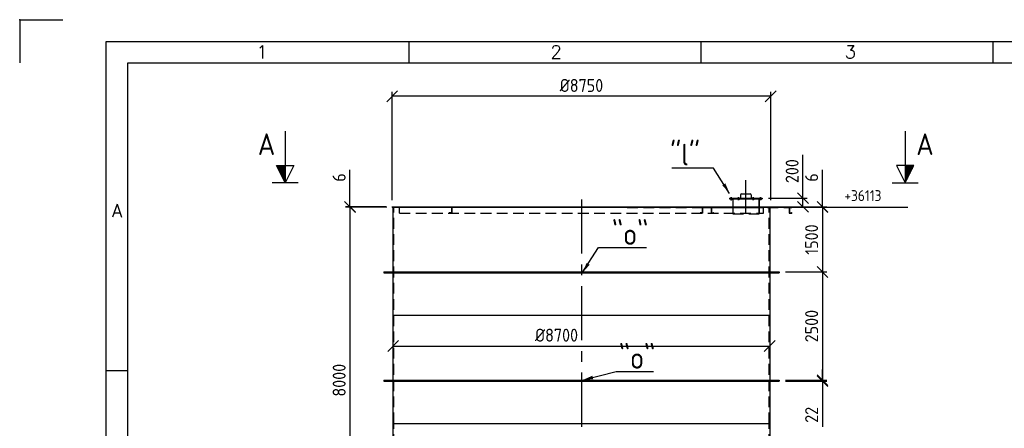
# Model space of a CAD drawing. Extents: x 0 to 84100, y 0 to 59400.
# Tile 12 of 25: x 0 to 22758, y 49961 to 59400. Entities that reach past the tile are written whole.
import ezdxf
from ezdxf.enums import TextEntityAlignment as Align

# ---------------------------------------------------------------- set-up
doc = ezdxf.new("R2010")
doc.units = 0
doc.header["$LTSCALE"] = 1000
for name, pattern in [('CENTER', [2, 1.25, -0.25, 0.25, -0.25]), ('DASHDOT', [1, 0.5, -0.25, 0, -0.25]), ('DASHED', [0.75, 0.5, -0.25]), ('HIDDEN', [0.375, 0.25, -0.125])]:
    doc.linetypes.add(name, pattern=pattern)
doc.layers.get('0').update_dxf_attribs({"linetype": 'CONTINUOUS'})
doc.layers.get('DEFPOINTS').update_dxf_attribs({"linetype": 'CONTINUOUS'})
for name, color, linetype in [('STG-CEN-18', 1, 'CENTER'), ('STG-CON-50', 4, 'CONTINUOUS'), ('STG-DAS-18', 1, 'DASHED'), ('STX-DIM-18', 1, 'CONTINUOUS'), ('STX-INFO-25', 2, 'CONTINUOUS')]:
    doc.layers.add(name, color=color, linetype=linetype)
doc.styles.add('ROMANS', font='romans.shx')
doc.styles.get("Standard").update_dxf_attribs({"font": 'isocp.shx'})
doc.dimstyles.get("Standard").update_dxf_attribs({"dimscale": 100, "dimtxt": 3, "dimasz": 2.5, "dimexe": 1, "dimexo": 1.25, "dimgap": 0.6, "dimtad": 1, "dimtih": 1, "dimtoh": 1, "dimdec": 1, "dimzin": 0, "dimtxsty": 'STANDARD', "dimblk1": 'OBLIQUE', "dimblk2": 'OBLIQUE', "dimsah": 1, "dimcen": 0.09, "dimclrd": 1, "dimclre": 1, "dimclrt": 1, "dimazin": 3, "dimtfac": 1, "dimtdec": 1, "dimtofl": 0, "dimtmove": 0, "dimatfit": 3, "dimtolj": 1, "dimtzin": 0})
doc.dimstyles.new('STANDARD$0', dxfattribs={"dimscale": 100, "dimtxt": 3, "dimasz": 2.5, "dimexe": 1, "dimexo": 1.5, "dimgap": 1, "dimtad": 1, "dimdec": 0, "dimzin": 1, "dimtxsty": 'STANDARD', "dimblk": 'OBLIQUE', "dimcen": 0.09, "dimclrd": 1, "dimclre": 1, "dimclrt": 1, "dimazin": 3, "dimtfac": 1, "dimtdec": 0, "dimtmove": 0, "dimatfit": 3, "dimtolj": 1, "dimtzin": 1})

# ---------------------------------------------------------------- blocks, each defined once
blk = doc.blocks.new('_OBLIQUE')
at = {"color": 0, "linetype": 'BYBLOCK'}
blk.add_line((-0.5, -0.5), (0.5, 0.5), dxfattribs=at)
blk = doc.blocks.new('*D7')
at = {"layer": 'DEFPOINTS', "color": 0, "linetype": 'CONTINUOUS'}
for p in [(8634, 55072), (7634, 47072), (8644, 47072)]:
    blk.add_point(p, dxfattribs=at)
at = {"layer": 'STX-DIM-18', "color": 1, "linetype": 'CONTINUOUS'}
for p, q in [((8484, 55072), (7534, 55072)), ((7634, 55072), (7634, 47072)), ((8494, 47072), (7534, 47072))]:
    blk.add_line(p, q, dxfattribs=at)
at = {"layer": 'STX-DIM-18', "color": 1, "linetype": 'CONTINUOUS', "xscale": 250, "yscale": 250, "zscale": 250}
for p, rotation in [((7634, 55072), 90), ((7634, 47072), 270)]:
    blk.add_blockref('_OBLIQUE', p, dxfattribs=dict(at, rotation=rotation))
at = {"layer": 'STX-DIM-18', "color": 1, "linetype": 'CONTINUOUS', "insert": (7384, 51072), "char_height": 300, "attachment_point": 5, "rotation": 90}
blk.add_mtext('\\A1;8000', dxfattribs=at)
blk = doc.blocks.new('*D18')
at = {"layer": 'DEFPOINTS', "color": 0, "linetype": 'CONTINUOUS'}
for p in [(7634, 55078), (8609, 55078), (8609, 55072)]:
    blk.add_point(p, dxfattribs=at)
at = {"layer": 'STX-DIM-18', "color": 1, "linetype": 'CONTINUOUS'}
for p, q in [((7634, 55078), (7634, 55931)), ((8459, 55078), (7534, 55078)), ((7634, 55072), (7634, 55078)), ((8459, 55072), (7534, 55072)), ((7634, 55072), (7634, 54822))]:
    blk.add_line(p, q, dxfattribs=at)
at = {"layer": 'STX-DIM-18', "color": 1, "linetype": 'CONTINUOUS', "xscale": 250, "yscale": 250, "zscale": 250}
for p, rotation in [((7634, 55078), 270), ((7634, 55072), 90)]:
    blk.add_blockref('_OBLIQUE', p, dxfattribs=dict(at, rotation=rotation))
at = {"layer": 'STX-DIM-18', "color": 1, "linetype": 'CONTINUOUS', "insert": (7384, 55755), "char_height": 300, "attachment_point": 5, "rotation": 90}
blk.add_mtext('\\A1;6', dxfattribs=at)
blk = doc.blocks.new('*D19')
at = {"layer": 'DEFPOINTS', "color": 0, "linetype": 'CONTINUOUS'}
for p in [(8609, 57631), (8609, 55078), (17359, 55078)]:
    blk.add_point(p, dxfattribs=at)
at = {"layer": 'STX-DIM-18', "color": 1, "linetype": 'CONTINUOUS'}
for p, q in [((8609, 55228), (8609, 57731)), ((17359, 57631), (8609, 57631)), ((17359, 55228), (17359, 57731))]:
    blk.add_line(p, q, dxfattribs=at)
at = {"layer": 'STX-DIM-18', "color": 1, "linetype": 'CONTINUOUS', "xscale": 250, "yscale": 250, "zscale": 250, "rotation": 180}
blk.add_blockref('_OBLIQUE', (8609, 57631), dxfattribs=at)
at = {"layer": 'STX-DIM-18', "color": 1, "linetype": 'CONTINUOUS', "xscale": 250, "yscale": 250, "zscale": 250}
blk.add_blockref('_OBLIQUE', (17359, 57631), dxfattribs=at)
at = {"layer": 'STX-DIM-18', "color": 1, "linetype": 'CONTINUOUS', "insert": (12984, 57881), "char_height": 300, "attachment_point": 5}
blk.add_mtext('\\A1;%%c8750', dxfattribs=at)
blk = doc.blocks.new('*D33')
at = {"layer": 'DEFPOINTS', "color": 0, "linetype": 'CONTINUOUS'}
for p in [(17359, 55072), (17554, 53572), (18554, 53572)]:
    blk.add_point(p, dxfattribs=at)
at = {"layer": 'STX-DIM-18', "color": 1, "linetype": 'CONTINUOUS'}
for p, q in [((17509, 55072), (18654, 55072)), ((18554, 55072), (18554, 53572)), ((17704, 53572), (18654, 53572))]:
    blk.add_line(p, q, dxfattribs=at)
at = {"layer": 'STX-DIM-18', "color": 1, "linetype": 'CONTINUOUS', "xscale": 250, "yscale": 250, "zscale": 250}
for p, rotation in [((18554, 55072), 90), ((18554, 53572), 270)]:
    blk.add_blockref('_OBLIQUE', p, dxfattribs=dict(at, rotation=rotation))
at = {"layer": 'STX-DIM-18', "color": 1, "linetype": 'CONTINUOUS', "insert": (18304, 54322), "char_height": 300, "attachment_point": 5, "rotation": 90}
blk.add_mtext('\\A1;1500', dxfattribs=at)
blk = doc.blocks.new('*D34')
at = {"layer": 'DEFPOINTS', "color": 0, "linetype": 'CONTINUOUS'}
for p in [(17359, 55078), (18554, 55078), (17359, 55072)]:
    blk.add_point(p, dxfattribs=at)
at = {"layer": 'STX-DIM-18', "color": 1, "linetype": 'CONTINUOUS'}
for p, q in [((18554, 55078), (18554, 55931)), ((17509, 55078), (18654, 55078)), ((18554, 55072), (18554, 55078)), ((17509, 55072), (18654, 55072)), ((18554, 55072), (18554, 54822))]:
    blk.add_line(p, q, dxfattribs=at)
at = {"layer": 'STX-DIM-18', "color": 1, "linetype": 'CONTINUOUS', "xscale": 250, "yscale": 250, "zscale": 250}
for p, rotation in [((18554, 55078), 270), ((18554, 55072), 90)]:
    blk.add_blockref('_OBLIQUE', p, dxfattribs=dict(at, rotation=rotation))
at = {"layer": 'STX-DIM-18', "color": 1, "linetype": 'CONTINUOUS', "insert": (18304, 55755), "char_height": 300, "attachment_point": 5, "rotation": 90}
blk.add_mtext('\\A1;6', dxfattribs=at)
blk = doc.blocks.new('*D35')
at = {"layer": 'DEFPOINTS', "color": 0, "linetype": 'CONTINUOUS'}
for p in [(18554, 53572), (17554, 51072), (18554, 51072)]:
    blk.add_point(p, dxfattribs=at)
at = {"layer": 'STX-DIM-18', "color": 1, "linetype": 'CONTINUOUS'}
for p, q in [((18404, 53572), (18454, 53572)), ((18554, 53572), (18554, 51072)), ((17704, 51072), (18654, 51072))]:
    blk.add_line(p, q, dxfattribs=at)
at = {"layer": 'STX-DIM-18', "color": 1, "linetype": 'CONTINUOUS', "xscale": 250, "yscale": 250, "zscale": 250}
for p, rotation in [((18554, 53572), 90), ((18554, 51072), 270)]:
    blk.add_blockref('_OBLIQUE', p, dxfattribs=dict(at, rotation=rotation))
at = {"layer": 'STX-DIM-18', "color": 1, "linetype": 'CONTINUOUS', "insert": (18304, 52322), "char_height": 300, "attachment_point": 5, "rotation": 90}
blk.add_mtext('\\A1;2500', dxfattribs=at)
blk = doc.blocks.new('*D36')
at = {"layer": 'DEFPOINTS', "color": 0, "linetype": 'CONTINUOUS'}
for p in [(17554, 51072), (17554, 51050), (18554, 51050)]:
    blk.add_point(p, dxfattribs=at)
at = {"layer": 'STX-DIM-18', "color": 1, "linetype": 'CONTINUOUS'}
for p, q in [((18554, 51072), (18554, 51322)), ((17704, 51072), (18654, 51072)), ((17704, 51050), (18654, 51050)), ((18554, 51072), (18554, 51050)), ((18554, 51050), (18554, 49995))]:
    blk.add_line(p, q, dxfattribs=at)
at = {"layer": 'STX-DIM-18', "color": 1, "linetype": 'CONTINUOUS', "xscale": 250, "yscale": 250, "zscale": 250}
for p, rotation in [((18554, 51072), 270), ((18554, 51050), 90)]:
    blk.add_blockref('_OBLIQUE', p, dxfattribs=dict(at, rotation=rotation))
at = {"layer": 'STX-DIM-18', "color": 1, "linetype": 'CONTINUOUS', "insert": (18304, 50272), "char_height": 300, "attachment_point": 5, "rotation": 90}
blk.add_mtext('\\A1;22', dxfattribs=at)
blk = doc.blocks.new('*D37')
at = {"layer": 'DEFPOINTS', "color": 0, "linetype": 'CONTINUOUS'}
for p in [(8634, 51862), (17334, 51862), (17334, 51862)]:
    blk.add_point(p, dxfattribs=at)
at = {"layer": 'STX-DIM-18', "color": 1, "linetype": 'CONTINUOUS'}
for p, q in [((8634, 52012), (8634, 51962)), ((17334, 52012), (17334, 51962)), ((8634, 51862), (17334, 51862))]:
    blk.add_line(p, q, dxfattribs=at)
at = {"layer": 'STX-DIM-18', "color": 1, "linetype": 'CONTINUOUS', "xscale": 250, "yscale": 250, "zscale": 250, "rotation": 180}
blk.add_blockref('_OBLIQUE', (8634, 51862), dxfattribs=at)
at = {"layer": 'STX-DIM-18', "color": 1, "linetype": 'CONTINUOUS', "xscale": 250, "yscale": 250, "zscale": 250}
blk.add_blockref('_OBLIQUE', (17334, 51862), dxfattribs=at)
at = {"layer": 'STX-DIM-18', "color": 1, "linetype": 'CONTINUOUS', "insert": (12408, 52112), "char_height": 300, "attachment_point": 5}
blk.add_mtext('\\A1;%%C8700', dxfattribs=at)
blk = doc.blocks.new('A$C54FD69DF')
at = {"layer": 'STX-DIM-18', "linetype": 'CONTINUOUS'}
h = blk.add_hatch(dxfattribs=at)
h.set_pattern_fill('ANSI31', color=256, scale=0.02, style=0)
h.set_pattern_definition([(45, (-95.49545, -50.453515), (-0.04490128, 0.04490128), [])])
h.paths.add_polyline_path([(4, 5), (0, 3), (4, 3)])
for p, q in [((0, 0), (0, 6)), ((4, 3), (0, 3))]:
    blk.add_line(p, q, dxfattribs=at)
blk.add_lwpolyline([(11.89, 3), (4, 3), (4, 1), (0, 3), (4, 5), (4, 3)], dxfattribs=at)
blk = doc.blocks.new('*D193')
at = {"layer": 'DEFPOINTS', "color": 0}
for p in [(17089, 55078), (17159, 55278), (18104, 55078)]:
    blk.add_point(p, dxfattribs=at)
at = {"layer": 'STX-DIM-18', "color": 1}
for p, q in [((18104, 55278), (18104, 56276)), ((17239, 55078), (18204, 55078)), ((17309, 55278), (18204, 55278)), ((18104, 55078), (18104, 55278))]:
    blk.add_line(p, q, dxfattribs=at)
at = {"layer": 'STX-DIM-18', "color": 1, "xscale": 250, "yscale": 250, "zscale": 250}
for p, rotation in [((18104, 55278), 90), ((18104, 55078), 270)]:
    blk.add_blockref('_OBLIQUE', p, dxfattribs=dict(at, rotation=rotation))
at = {"layer": 'STX-DIM-18', "color": 1, "insert": (17854, 55902), "char_height": 300, "attachment_point": 5, "rotation": 90}
blk.add_mtext('\\A1;200', dxfattribs=at)
blk = doc.blocks.new('A1')
at = {"color": 2, "linetype": 'CONTINUOUS'}
for p, q in [((0, 594), (10, 594)), ((0, 594), (0, 584)), ((20, 589), (836, 589)), ((20, 5), (20, 589)), ((90, 584), (90, 589)), ((157.5, 584), (157.5, 589)), ((225, 584), (225, 589)), ((20, 513), (25, 513))]:
    blk.add_line(p, q, dxfattribs=at)
at = {"color": 4, "linetype": 'CONTINUOUS'}
for p, q in [((25, 584), (831, 584)), ((25, 10), (25, 584))]:
    blk.add_line(p, q, dxfattribs=at)
at = {"color": 2}
blk.add_point((0, 594), dxfattribs=at)
at = {"color": 2, "style": 'ROMANS'}
for s, p in [('1', (56, 585.07)), ('2', (124, 585.07)), ('3', (192, 585.07)), ('A', (22.5, 548.35))]:
    blk.add_text(s, height=3, dxfattribs=at).set_placement(p, align=Align.CENTER)

msp = doc.modelspace()

# ---------------------------------------------------------------- linework, layer by layer
at = {"layer": 'STG-CEN-18', "color": 1, "linetype": 'CENTER'}
msp.add_line((12984.322, 55246.449), (12984.322, 37617.386), dxfattribs=at)
at = {"layer": 'STG-CON-50'}
for p, q in [((8609.322, 55078.285), (17359.322, 55078.285)), ((8609.322, 55072.285), (8609.322, 55078.285)), ((17359.322, 55078.285), (17359.322, 55072.285)), ((8609.322, 55072.285), (17359.322, 55072.285)), ((8634.322, 48092.296), (8634.322, 55072.285)), ((17334.322, 55072.285), (17334.322, 48092.296)), ((8414.322, 53572.285), (17554.322, 53572.285)), ((8414.322, 53572.285), (8414.322, 53550.285)), ((8414.322, 53550.285), (17554.322, 53550.285)), ((17554.322, 53572.285), (17554.322, 53550.285)), ((8634.322, 52572.285), (17334.322, 52572.285)), ((8414.322, 51072.285), (17554.322, 51072.285)), ((8414.322, 51072.285), (8414.322, 51050.285)), ((8414.322, 51050.285), (17554.322, 51050.285)), ((17554.322, 51072.285), (17554.322, 51050.285)), ((8634.322, 50072.285), (17334.322, 50072.285))]:
    msp.add_line(p, q, dxfattribs=at)
at = {"layer": 'STG-CON-50', "linetype": 'CONTINUOUS'}
for points in [[(16659.322, 55355.285), (16659.322, 55278.285)], [(16662.322, 55355.285), (16662.322, 55278.285)], [(16682.322, 55378.285), (16886.322, 55378.285)], [(16682.322, 55375.285), (16886.322, 55375.285)], [(16906.322, 55355.285), (16906.322, 55278.285)], [(16909.322, 55355.285), (16909.322, 55278.285)], [(16409.322, 55278.285), (17159.322, 55278.285)], [(16409.322, 55278.285), (16409.322, 55262.285)], [(16409.322, 55270.285), (17159.322, 55270.285)], [(16409.322, 55262.285), (17084.322, 55262.285)], [(16479.322, 55262.285), (16479.322, 55078.285)], [(17089.322, 55270.285), (17089.322, 55078.285)], [(17089.322, 55262.285), (17159.322, 55262.285)], [(17159.322, 55278.285), (17159.322, 55262.285)]]:
    msp.add_lwpolyline(points, dxfattribs=at)
at = {"layer": 'STG-CON-50', "linetype": 'CONTINUOUS', "ltscale": 75}
for points in [[(16429.322, 55259.285), (16429.322, 55262.285)], [(16429.322, 55259.285), (16459.322, 55259.285)], [(16430.465, 55286.785), (16430.465, 55278.285)], [(16430.465, 55247.785), (16430.465, 55257.785)], [(16433.93, 55288.285), (16454.714, 55288.285)], [(16433.93, 55246.285), (16454.714, 55246.285)], [(16436.322, 55246.285), (16436.322, 55239.285)], [(16436.322, 55239.285), (16452.322, 55239.285)], [(16436.322, 55239.285), (16437.322, 55238.285)], [(16437.322, 55246.285), (16437.322, 55238.285)], [(16437.322, 55238.285), (16451.322, 55238.285)], [(16437.394, 55286.785), (16437.394, 55278.285)], [(16437.394, 55247.785), (16437.394, 55257.785)], [(16451.25, 55286.785), (16451.25, 55278.285)], [(16451.25, 55247.785), (16451.25, 55257.785)], [(16451.322, 55246.285), (16451.322, 55238.285)], [(16451.322, 55238.285), (16452.322, 55239.285)], [(16452.322, 55246.285), (16452.322, 55239.285)], [(16458.178, 55286.785), (16458.178, 55278.285)], [(16458.178, 55247.785), (16458.178, 55257.785)], [(16459.322, 55259.285), (16459.322, 55262.285)], [(16599.322, 55259.285), (16599.322, 55262.285)], [(16629.322, 55259.285), (16599.322, 55259.285)], [(16600.465, 55286.785), (16600.465, 55278.285)], [(16600.465, 55247.785), (16600.465, 55257.785)], [(16624.714, 55288.285), (16603.93, 55288.285)], [(16624.714, 55246.285), (16603.93, 55246.285)], [(16606.322, 55246.285), (16606.322, 55239.285)], [(16607.322, 55238.285), (16606.322, 55239.285)], [(16622.322, 55239.285), (16606.322, 55239.285)], [(16607.322, 55246.285), (16607.322, 55238.285)], [(16621.322, 55238.285), (16607.322, 55238.285)], [(16607.394, 55286.785), (16607.394, 55278.285)], [(16607.394, 55247.785), (16607.394, 55257.785)], [(16621.25, 55286.785), (16621.25, 55278.285)], [(16621.25, 55247.785), (16621.25, 55257.785)], [(16621.322, 55246.285), (16621.322, 55238.285)], [(16622.322, 55239.285), (16621.322, 55238.285)], [(16622.322, 55246.285), (16622.322, 55239.285)], [(16628.178, 55286.785), (16628.178, 55278.285)], [(16628.178, 55247.785), (16628.178, 55257.785)], [(16629.322, 55259.285), (16629.322, 55262.285)], [(16939.322, 55259.285), (16939.322, 55262.285)], [(16969.322, 55259.285), (16939.322, 55259.285)], [(16940.465, 55286.785), (16940.465, 55278.285)], [(16940.465, 55247.785), (16940.465, 55257.785)], [(16964.714, 55288.285), (16943.93, 55288.285)], [(16964.714, 55246.285), (16943.93, 55246.285)], [(16946.322, 55246.285), (16946.322, 55239.285)], [(16962.322, 55239.285), (16946.322, 55239.285)], [(16947.322, 55238.285), (16946.322, 55239.285)], [(16947.322, 55246.285), (16947.322, 55238.285)], [(16961.322, 55238.285), (16947.322, 55238.285)], [(16947.394, 55286.785), (16947.394, 55278.285)], [(16947.394, 55247.785), (16947.394, 55257.785)], [(16961.25, 55286.785), (16961.25, 55278.285)], [(16961.25, 55247.785), (16961.25, 55257.785)], [(16961.322, 55246.285), (16961.322, 55238.285)], [(16962.322, 55239.285), (16961.322, 55238.285)], [(16962.322, 55246.285), (16962.322, 55239.285)], [(16968.178, 55286.785), (16968.178, 55278.285)], [(16968.178, 55247.785), (16968.178, 55257.785)], [(16969.322, 55259.285), (16969.322, 55262.285)], [(17109.322, 55259.285), (17109.322, 55262.285)], [(17139.322, 55259.285), (17109.322, 55259.285)], [(17110.465, 55286.785), (17110.465, 55278.285)], [(17110.465, 55247.785), (17110.465, 55257.785)], [(17134.714, 55288.285), (17113.93, 55288.285)], [(17134.714, 55246.285), (17113.93, 55246.285)], [(17116.322, 55246.285), (17116.322, 55239.285)], [(17117.322, 55238.285), (17116.322, 55239.285)], [(17132.322, 55239.285), (17116.322, 55239.285)], [(17117.322, 55246.285), (17117.322, 55238.285)], [(17131.322, 55238.285), (17117.322, 55238.285)], [(17117.394, 55286.785), (17117.394, 55278.285)], [(17117.394, 55247.785), (17117.394, 55257.785)], [(17131.25, 55286.785), (17131.25, 55278.285)], [(17131.25, 55247.785), (17131.25, 55257.785)], [(17131.322, 55246.285), (17131.322, 55238.285)], [(17132.322, 55239.285), (17131.322, 55238.285)], [(17132.322, 55246.285), (17132.322, 55239.285)], [(17138.178, 55286.785), (17138.178, 55278.285)], [(17138.178, 55247.785), (17138.178, 55257.785)], [(17139.322, 55259.285), (17139.322, 55262.285)]]:
    msp.add_lwpolyline(points, dxfattribs=at)
at = {"layer": 'STG-CON-50', "linetype": 'DASHDOT', "ltscale": 60}
for points in [[(16444.322, 55290.531), (16444.322, 55236.196)], [(16614.322, 55290.531), (16614.322, 55236.196)], [(16954.322, 55290.531), (16954.322, 55236.196)], [(17124.322, 55290.531), (17124.322, 55236.196)]]:
    msp.add_lwpolyline(points, dxfattribs=at)
at = {"layer": 'STG-CON-50', "linetype": 'CONTINUOUS'}
for centre, radius, start, end in [((16682.322, 55355.285), 23, 90, 180), ((16682.322, 55355.285), 20, 90, 180), ((16886.322, 55355.285), 23, 0, 90), ((16886.322, 55355.285), 20, 0, 90)]:
    msp.add_arc(centre, radius, start, end, dxfattribs=at)
at = {"layer": 'STG-CON-50', "linetype": 'CONTINUOUS', "ltscale": 75}
for centre, radius, start, end in [((16433.93, 55283.535), 4.75, 43.1735511, 136.8264489), ((16433.93, 55254.535), 4.75, 43.1735511, 136.8264489), ((16433.93, 55251.035), 4.75, 223.1735511, 316.8264489), ((16444.322, 55271.535), 16.75, 65.5673023, 114.4326977), ((16444.322, 55242.535), 16.75, 65.5673023, 114.4326977), ((16444.322, 55263.035), 16.75, 245.5673023, 294.4326977), ((16454.714, 55283.535), 4.75, 43.1735511, 136.8264489), ((16454.714, 55254.535), 4.75, 43.1735511, 136.8264489), ((16454.714, 55251.035), 4.75, 223.1735511, 316.8264489), ((16603.93, 55283.535), 4.75, 43.1735511, 136.8264489), ((16603.93, 55254.535), 4.75, 43.1735511, 136.8264489), ((16603.93, 55251.035), 4.75, 223.1735511, 316.8264489), ((16614.322, 55271.535), 16.75, 65.5673023, 114.4326977), ((16614.322, 55242.535), 16.75, 65.5673023, 114.4326977), ((16614.322, 55263.035), 16.75, 245.5673023, 294.4326977), ((16624.714, 55283.535), 4.75, 43.1735511, 136.8264489), ((16624.714, 55254.535), 4.75, 43.1735511, 136.8264489), ((16624.714, 55251.035), 4.75, 223.1735511, 316.8264489), ((16943.93, 55283.535), 4.75, 43.1735511, 136.8264489), ((16943.93, 55254.535), 4.75, 43.1735511, 136.8264489), ((16943.93, 55251.035), 4.75, 223.1735511, 316.8264489), ((16954.322, 55271.535), 16.75, 65.5673023, 114.4326977), ((16954.322, 55242.535), 16.75, 65.5673023, 114.4326977), ((16954.322, 55263.035), 16.75, 245.5673023, 294.4326977), ((16964.714, 55283.535), 4.75, 43.1735511, 136.8264489), ((16964.714, 55254.535), 4.75, 43.1735511, 136.8264489), ((16964.714, 55251.035), 4.75, 223.1735511, 316.8264489), ((17113.93, 55283.535), 4.75, 43.1735511, 136.8264489), ((17113.93, 55254.535), 4.75, 43.1735511, 136.8264489), ((17113.93, 55251.035), 4.75, 223.1735511, 316.8264489), ((17124.322, 55271.535), 16.75, 65.5673023, 114.4326977), ((17124.322, 55242.535), 16.75, 65.5673023, 114.4326977), ((17124.322, 55263.035), 16.75, 245.5673023, 294.4326977), ((17134.714, 55283.535), 4.75, 43.1735511, 136.8264489), ((17134.714, 55254.535), 4.75, 43.1735511, 136.8264489), ((17134.714, 55251.035), 4.75, 223.1735511, 316.8264489)]:
    msp.add_arc(centre, radius, start, end, dxfattribs=at)
at = {"layer": 'STG-DAS-18', "color": 1, "linetype": 'HIDDEN'}
for p, q in [((8644.322, 50072.285), (8644.322, 55072.285)), ((8777.822, 54932.285), (8777.822, 55072.285)), ((9929.322, 55062.285), (8777.822, 55062.285)), ((8777.822, 54932.285), (17190.822, 54932.285)), ((9924.322, 55072.285), (9924.322, 55067.285)), ((9924.322, 54937.285), (9924.322, 54932.285)), ((9984.322, 54932.285), (9924.322, 54932.285)), ((9967.322, 55062.285), (9929.322, 55062.285)), ((9967.322, 54942.285), (9929.322, 54942.285)), ((9977.322, 55052.285), (9977.322, 54952.285)), ((9984.322, 55072.285), (9984.322, 54932.285)), ((14039.322, 55062.285), (15984.322, 55062.285)), ((15724.322, 55072.285), (15724.322, 55067.285)), ((15724.322, 54937.285), (15724.322, 54932.285)), ((15784.322, 54932.285), (15724.322, 54932.285)), ((15767.322, 55062.285), (15729.322, 55062.285)), ((15767.322, 54942.285), (15729.322, 54942.285)), ((15777.322, 55052.285), (15777.322, 54952.285)), ((15784.322, 55072.285), (15784.322, 54932.285)), ((15784.322, 55062.285), (17784.322, 55062.285)), ((15984.322, 55072.285), (15984.322, 54932.285)), ((15991.322, 55052.285), (15991.322, 54952.285)), ((16001.322, 55062.285), (16039.322, 55062.285)), ((16001.322, 54942.285), (16039.322, 54942.285)), ((16039.322, 55062.285), (17190.822, 55062.285)), ((16044.322, 55072.285), (16044.322, 55067.285)), ((16044.322, 54937.285), (16044.322, 54932.285)), ((17190.822, 54932.285), (17190.822, 55072.285)), ((17324.322, 50072.285), (17324.322, 55072.285)), ((17784.322, 55072.285), (17784.322, 54932.285)), ((17784.322, 54932.285), (17844.322, 54932.285)), ((17791.322, 55052.285), (17791.322, 54952.285)), ((17801.322, 55062.285), (17839.322, 55062.285)), ((17801.322, 54942.285), (17839.322, 54942.285)), ((17844.322, 55072.285), (17844.322, 55067.285)), ((17844.322, 54937.285), (17844.322, 54932.285)), ((8646.322, 45072.285), (8646.322, 50072.285)), ((17322.322, 45072.285), (17322.322, 50072.285))]:
    msp.add_line(p, q, dxfattribs=at)
for points in [[(16479.322, 55078.285), (16479.322, 54912.285)], [(16784.322, 55265.285), (17089.322, 55265.285)], [(17084.322, 55265.285), (17084.322, 55078.285)], [(17084.322, 55078.285), (17084.322, 54912.285)], [(17089.322, 55078.285), (17089.322, 54912.285)], [(16479.322, 54912.285), (17089.322, 54912.285)]]:
    msp.add_lwpolyline(points, dxfattribs=at)
for centre, radius, start, end in [((9929.322, 55067.285), 5, 180, 270), ((9929.322, 54937.285), 5, 90, 180), ((9967.322, 55052.285), 10, 360, 90), ((9967.322, 54952.285), 10, 270, 0), ((15729.322, 55067.285), 5, 180, 270), ((15729.322, 54937.285), 5, 90, 180), ((15767.322, 55052.285), 10, 360, 90), ((15767.322, 54952.285), 10, 270, 0), ((16001.322, 55052.285), 10, 90, 180), ((16001.322, 54952.285), 10, 180, 270), ((16039.322, 55067.285), 5, 270, 0), ((16039.322, 54937.285), 5, 360, 90), ((17801.322, 55052.285), 10, 90, 180), ((17801.322, 54952.285), 10, 180, 270), ((17839.322, 55067.285), 5, 270, 0), ((17839.322, 54937.285), 5, 360, 90)]:
    msp.add_arc(centre, radius, start, end, dxfattribs=at)
at = {"layer": 'STX-DIM-18'}
msp.add_line((16784.322, 54920.285), (16784.322, 55690.792), dxfattribs=at)
for points in [[(16444.322, 55269.992), (16444.322, 55230.992)], [(16614.322, 55288.992), (16614.322, 55249.992)], [(16614.322, 55288.992), (16614.322, 55249.992)], [(16614.322, 55269.992), (16614.322, 55230.992)], [(16954.322, 55288.992), (16954.322, 55249.992)], [(16954.322, 55269.992), (16954.322, 55230.992)], [(17124.322, 55269.992), (17124.322, 55230.992)]]:
    msp.add_lwpolyline(points, dxfattribs=at)
at = {"layer": 'STX-INFO-25', "linetype": 'CONTINUOUS'}
msp.add_line((18554.322, 55072.285), (20529.879, 55072.285), dxfattribs=at)

# ---------------------------------------------------------------- block references
at = {"layer": 'STG-CON-50', "xscale": 100, "yscale": 100, "zscale": 100}
msp.add_blockref('A1', (0, 0), dxfattribs=at)
at = {"layer": 'STX-DIM-18', "linetype": 'CONTINUOUS', "yscale": 100, "zscale": 100}
for p, xscale, rotation in [((6438.641, 55633.149), 100, 90), ((20166.377, 55633.149), -100, 270)]:
    msp.add_blockref('A$C54FD69DF', p, dxfattribs=dict(at, xscale=xscale, rotation=rotation))

# ---------------------------------------------------------------- texts
at = {"layer": 'STX-INFO-25', "color": 4}
for p in [(5503.026, 56274.154), (20722.002, 56274.154)]:
    msp.add_text('A', height=500, dxfattribs=at).set_placement(p)
at = {"layer": 'STX-INFO-25', "linetype": 'CONTINUOUS'}
msp.add_text('+36113', height=250, dxfattribs=at).set_placement((19061.531, 55211.632))
at = {"layer": 'STX-INFO-25', "color": 4, "insert": (15724.504, 56033.138), "char_height": 500, "attachment_point": 9}
msp.add_mtext('"l"', dxfattribs=at)
at = {"layer": 'STX-INFO-25', "color": 4, "extrusion": (0, 0, -1), "char_height": 500, "attachment_point": 9, "text_direction": (-1, 0, 0)}
for insert in [(13688.802, 54197.107), (13849.501, 51336.866)]:
    msp.add_mtext('"o"', dxfattribs=dict(at, insert=insert))

# ---------------------------------------------------------------- dimensions: what is measured, and where the dimension line sits
at = {"layer": 'STX-DIM-18', "linetype": 'CONTINUOUS'}
dim = msp.add_linear_dim(base=(8609.322, 57631.196), p1=(17359.322, 55078.285), p2=(8609.322, 55078.285), text='%%c8750', dimstyle='STANDARD$0', dxfattribs=at)
dim.commit()
dim.dimension.update_dxf_attribs({"geometry": '*D19', "text_midpoint": (12984.322, 57881.196)})
at = {"layer": 'STX-DIM-18'}
dim = msp.add_linear_dim(base=(18104.227, 55078.285), p1=(17159.322, 55278.285), p2=(17089.322, 55078.285), angle=90, dimstyle='STANDARD$0', dxfattribs=at)
dim.commit()
dim.dimension.update_dxf_attribs({"geometry": '*D193', "text_midpoint": (18104.227, 55902.212), "dimtype": 160})
at = {"layer": 'STX-DIM-18', "linetype": 'CONTINUOUS'}
for base, p1, p2, picture, middle in [((7634.322, 55078.285), (8609.322, 55072.285), (8609.322, 55078.285), '*D18', (7384.322, 55754.702)), ((18554.322, 55078.285), (17359.322, 55072.285), (17359.322, 55078.285), '*D34', (18304.322, 55754.702)), ((7634.322, 47072.296), (8634.322, 55072.285), (8643.552, 47072.296), '*D7', (7384.322, 51072.291)), ((18554.322, 53572.285), (17359.322, 55072.285), (17554.322, 53572.285), '*D33', (18304.322, 54322.285)), ((18554.322, 51072.285), (18554.322, 53572.285), (17554.322, 51072.285), '*D35', (18304.292, 52322.285)), ((18554.322, 51050.285), (17554.322, 51072.285), (17554.322, 51050.285), '*D36', (18304.292, 50272.467))]:
    dim = msp.add_linear_dim(base=base, p1=p1, p2=p2, angle=90, dimstyle='STANDARD$0', dxfattribs=at)
    dim.commit()
    dim.dimension.update_dxf_attribs({"geometry": picture, "text_midpoint": middle})
dim = msp.add_linear_dim(base=(17334.322, 51862.25), p1=(8634.322, 51862.25), p2=(17334.322, 51862.25), text='%%C<>', dimstyle='STANDARD$0', dxfattribs=at)
dim.commit()
dim.dimension.update_dxf_attribs({"geometry": '*D37', "text_midpoint": (12408.155, 51862.25), "dimtype": 160})

# ---------------------------------------------------------------- leaders
at = {"layer": 'STX-DIM-18', "annotation_type": 0, "has_hookline": 1, "hookline_direction": 1, "text_width": 650}
msp.add_leader([(16408.984, 55386.317), (16034.504, 55973.138), (15784.504, 55973.138)], dimstyle='STANDARD', dxfattribs=at)
at = {"layer": 'STX-DIM-18', "annotation_type": 0, "has_hookline": 1, "hookline_direction": 1, "text_width": 800, "horizontal_direction": (-1, 0, 0)}
for points in [[(13004.322, 53550.285), (13378.802, 54137.107), (13628.802, 54137.107)], [(13004.322, 51072.285), (13789.501, 51276.866)]]:
    msp.add_leader(points, dimstyle='STANDARD', dxfattribs=at)

doc.saveas('drawing.dxf')
